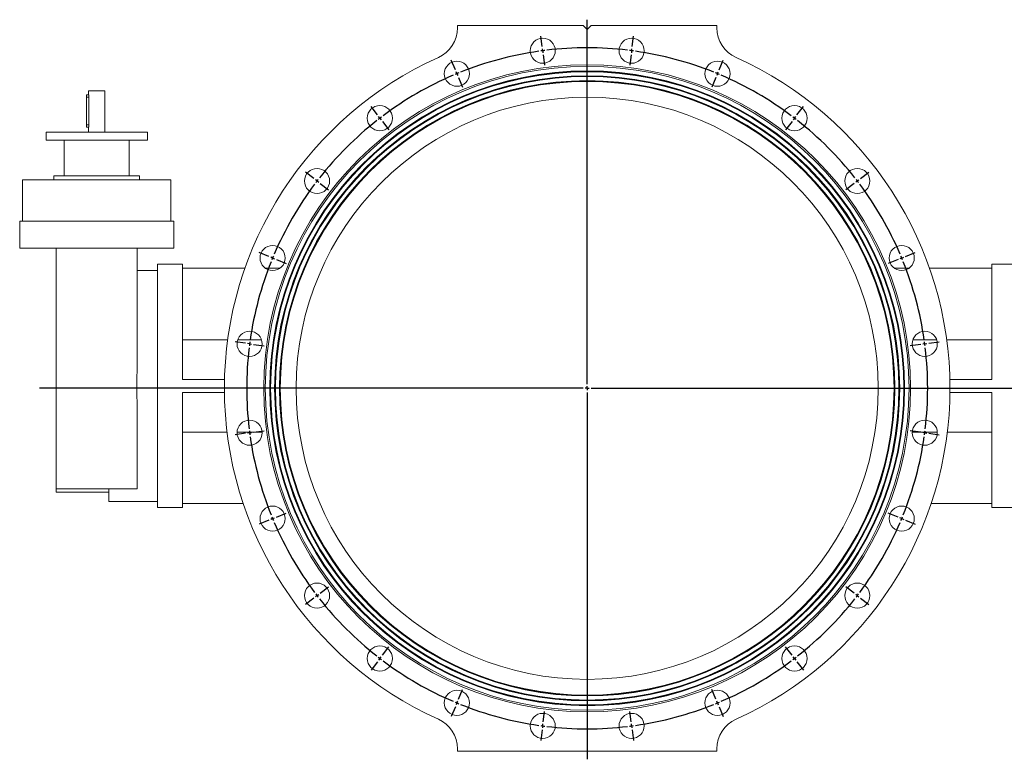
# Model space of a CAD drawing. Header units: millimetres. Extents: x -797 to 1074, y -193 to 1336.
# Tile 5 of 6: x -797 to 418, y 424 to 1336. Entities that reach past the tile are written whole.
import ezdxf

# ---------------------------------------------------------------- set-up
doc = ezdxf.new("R2010")
doc.units = ezdxf.units.MM
doc.layers.add('FORMAT', color=7, linetype='Continuous')

# ---------------------------------------------------------------- blocks, each defined once
blk = doc.blocks.new('SW_CENTERMARKSYMBOL_0')
at = {"layer": 'FORMAT', "color": 0}
for p, q in [((54.8, -411.4), (54.8, 38.2)), ((-0.7, 5), (-2.3, 17.8)), ((110.3, 5), (112, 17.8)), ((0, 0), (-0.3, 2.5)), ((0, 0), (0.3, -2.5)), ((109.6, 0), (110, 2.5)), ((-107.8, -23.8), (-112.8, -11.7)), ((0.7, -5), (2.3, -17.8)), ((109, -5), (107.3, -17.8)), ((109.6, 0), (109.3, -2.5)), ((217.5, -23.8), (222.4, -11.7)), ((-105.9, -28.4), (-106.9, -26.1)), ((-105.9, -28.4), (-104.9, -30.7)), ((-104, -33), (-99, -45)), ((213.6, -33), (208.7, -45)), ((215.5, -28.4), (214.6, -30.7)), ((215.5, -28.4), (216.5, -26.1)), ((-203.9, -79.2), (-211.8, -68.9)), ((313.5, -79.2), (321.5, -68.9)), ((-200.9, -83.2), (-202.4, -81.2)), ((-200.9, -83.2), (-199.3, -85.2)), ((310.5, -83.2), (309, -85.2)), ((310.5, -83.2), (312, -81.2)), ((-197.8, -87.2), (-189.9, -97.5)), ((307.5, -87.2), (299.5, -97.5)), ((-282.4, -157.7), (-292.7, -149.8)), ((392, -157.7), (402.3, -149.8)), ((-278.4, -160.7), (-280.4, -159.2)), ((-278.4, -160.7), (-276.4, -162.2)), ((-274.4, -163.8), (-264.1, -171.7)), ((384.1, -163.8), (373.7, -171.7)), ((388, -160.7), (386, -162.2)), ((388, -160.7), (390, -159.2)), ((-337.8, -253.8), (-349.8, -248.8)), ((-333.2, -255.7), (-335.5, -254.7)), ((442.9, -255.7), (445.2, -254.7)), ((447.5, -253.8), (459.5, -248.8)), ((-333.2, -255.7), (-330.9, -256.6)), ((-328.6, -257.6), (-316.6, -262.6)), ((438.2, -257.6), (426.2, -262.6)), ((442.9, -255.7), (440.5, -256.6)), ((-366.5, -360.9), (-379.4, -359.2)), ((-361.6, -361.6), (-364.1, -361.3)), ((-361.6, -361.6), (-359.1, -361.9)), ((-356.6, -362.2), (-343.7, -363.9)), ((466.3, -362.2), (453.4, -363.9)), ((471.2, -361.6), (468.7, -361.9)), ((471.2, -361.6), (473.7, -361.3)), ((476.2, -360.9), (489.1, -359.2)), ((49.8, -416.4), (-620.7, -416.4)), ((54.8, -416.4), (52.3, -416.4)), ((54.8, -416.4), (54.8, -413.9)), ((54.8, -416.4), (54.8, -418.9)), ((54.8, -416.4), (57.3, -416.4)), ((54.8, -421.4), (54.8, -874)), ((59.8, -416.4), (617.7, -416.4)), ((-366.5, -471.9), (-379.4, -473.6)), ((-361.6, -471.2), (-364.1, -471.6)), ((-361.6, -471.2), (-359.1, -470.9)), ((-356.6, -470.6), (-343.7, -468.9)), ((466.3, -470.6), (453.4, -468.9)), ((471.2, -471.2), (468.7, -470.9)), ((471.2, -471.2), (473.7, -471.6)), ((476.2, -471.9), (489.1, -473.6)), ((-328.6, -575.2), (-316.6, -570.2)), ((438.2, -575.2), (426.2, -570.2)), ((-337.8, -579), (-349.8, -584)), ((-333.2, -577.1), (-335.5, -578.1)), ((-333.2, -577.1), (-330.9, -576.2)), ((442.9, -577.1), (440.5, -576.2)), ((442.9, -577.1), (445.2, -578.1)), ((447.5, -579), (459.5, -584)), ((-274.4, -669), (-264.1, -661.1)), ((384.1, -669), (373.7, -661.1)), ((-282.4, -675.1), (-292.7, -683)), ((-278.4, -672.1), (-280.4, -673.6)), ((-278.4, -672.1), (-276.4, -670.6)), ((388, -672.1), (386, -670.6)), ((388, -672.1), (390, -673.6)), ((392, -675.1), (402.3, -683)), ((-197.8, -745.6), (-189.9, -735.3)), ((307.5, -745.6), (299.5, -735.3)), ((-200.9, -749.6), (-202.4, -751.6)), ((-200.9, -749.6), (-199.3, -747.6)), ((310.5, -749.6), (309, -747.6)), ((310.5, -749.6), (312, -751.6)), ((-203.9, -753.6), (-211.8, -763.9)), ((313.5, -753.6), (321.5, -763.9)), ((-104, -799.8), (-99, -787.8)), ((213.6, -799.8), (208.7, -787.8)), ((-107.8, -809.1), (-112.8, -821.1)), ((-105.9, -804.4), (-106.9, -806.7)), ((-105.9, -804.4), (-104.9, -802.1)), ((215.5, -804.4), (214.6, -802.1)), ((215.5, -804.4), (216.5, -806.7)), ((217.5, -809.1), (222.4, -821.1)), ((0.7, -827.9), (2.3, -815)), ((109, -827.9), (107.3, -815)), ((-0.7, -837.8), (-2.3, -850.7)), ((0, -832.8), (-0.3, -835.3)), ((0, -832.8), (0.3, -830.3)), ((109.6, -832.8), (109.3, -830.3)), ((109.6, -832.8), (110, -835.3)), ((110.3, -837.8), (112, -850.7))]:
    blk.add_line(p, q, dxfattribs=at)
for start, end in [(97.5, 97.841), (97.159, 97.5), (83.1821, 96.8179), (82.5, 82.841), (98.1821, 111.8179), (82.159, 82.5), (68.1821, 81.8179), (113.1821, 126.8179), (112.5, 112.841), (112.159, 112.5), (67.5, 67.841), (67.159, 67.5), (53.1821, 66.8179), (127.5, 127.841), (127.159, 127.5), (52.5, 52.841), (52.159, 52.5), (128.1821, 141.8179), (38.1821, 51.8179), (143.1821, 156.8179), (142.5, 142.841), (142.159, 142.5), (37.5, 37.841), (37.159, 37.5), (23.1821, 36.8179), (157.159, 157.5), (22.5, 22.841), (158.1821, 171.8179), (157.5, 157.841), (22.159, 22.5), (8.1821, 21.8179), (172.5, 172.841), (172.159, 172.5), (7.5, 7.841), (7.159, 7.5), (173.1821, 186.8179), (353.1821, 6.8179), (187.159, 187.5), (187.5, 187.841), (352.159, 352.5), (352.5, 352.841), (188.1821, 201.8179), (338.1821, 351.8179), (202.159, 202.5), (202.5, 202.841), (203.1821, 216.8179), (323.1821, 336.8179), (337.159, 337.5), (337.5, 337.841), (217.159, 217.5), (217.5, 217.841), (218.1821, 231.8179), (308.1821, 321.8179), (322.159, 322.5), (322.5, 322.841), (232.159, 232.5), (232.5, 232.841), (233.1821, 246.8179), (293.1821, 306.8179), (307.159, 307.5), (307.5, 307.841), (247.159, 247.5), (247.5, 247.841), (248.1821, 261.8179), (278.1821, 291.8179), (292.159, 292.5), (292.5, 292.841), (262.159, 262.5), (262.5, 262.841), (263.1821, 276.8179), (277.159, 277.5), (277.5, 277.841)]:
    blk.add_arc((54.8, -416.4), 420, start, end, dxfattribs=at)

msp = doc.modelspace()

# ---------------------------------------------------------------- linework, layer by layer
at = {"color": 7, "linetype": 'Continuous', "lineweight": 15}
for p, q in [((-256.6, 1326), (-256.6, 1328.9)), ((-256.6, 1328.9), (-101.6, 1328.9)), ((-96.6, 1323.9), (-101.6, 1328.9)), ((-91.6, 1328.9), (-96.6, 1323.9)), ((-91.6, 1328.9), (63.4, 1328.9)), ((63.4, 1326), (63.4, 1328.9)), ((-711.6, 1243.4), (-714.1, 1243.4)), ((-714.1, 1240.4), (-714.1, 1243.4)), ((-714.1, 1206.4), (-714.1, 1240.4)), ((-711.6, 1248.4), (-711.6, 1243.4)), ((-711.6, 1248.4), (-691.6, 1248.4)), ((-711.1, 1206.4), (-711.1, 1240.4)), ((-691.6, 1197.4), (-691.6, 1248.4)), ((-714.1, 1203.4), (-714.1, 1206.4)), ((-714.1, 1203.4), (-711.6, 1203.4)), ((-711.6, 1203.4), (-711.6, 1197.4)), ((-764.1, 1197.4), (-764.1, 1187.4)), ((-764.1, 1197.4), (-639.1, 1197.4)), ((-639.1, 1187.4), (-639.1, 1197.4)), ((-764.1, 1187.4), (-639.1, 1187.4)), ((-741.6, 1187.4), (-741.6, 1143.4)), ((-661.6, 1143.4), (-661.6, 1187.4)), ((-648.6, 1143.4), (-754.6, 1143.4)), ((-754.6, 1143.4), (-754.6, 1138.7)), ((-648.6, 1143.4), (-648.6, 1138.7)), ((-793.1, 1138.7), (-793.1, 1087.4)), ((-793.1, 1138.7), (-610.1, 1138.7)), ((-610.1, 1087.4), (-610.1, 1138.7)), ((-796.6, 1087.4), (-796.6, 1054.4)), ((-606.6, 1087.4), (-796.6, 1087.4)), ((-606.6, 1054.4), (-606.6, 1087.4)), ((-606.6, 1054.4), (-796.6, 1054.4)), ((-751.6, 1054.4), (-751.6, 757.4)), ((-651.6, 926.9), (-651.6, 1054.4)), ((-595.6, 1034.4), (-626.6, 1034.4)), ((-626.6, 884.4), (-626.6, 1034.4)), ((-595.6, 892.4), (-595.6, 1034.4)), ((433.4, 1034.4), (402.4, 1034.4)), ((402.4, 892.4), (402.4, 1034.4)), ((-626.6, 1026.9), (-651.6, 1026.9)), ((-518.9, 1029.4), (-595.6, 1029.4)), ((-475.8, 1029.4), (-493.5, 1029.4)), ((282.6, 1029.4), (300.3, 1029.4)), ((325.7, 1029.4), (402.4, 1029.4)), ((-540.1, 941.3), (-595.6, 941.3)), ((-498.4, 941.3), (-527.6, 941.3)), ((305.2, 941.3), (334.5, 941.3)), ((346.9, 941.3), (402.4, 941.3)), ((-543.9, 892.4), (-595.6, 892.4)), ((350.8, 892.4), (402.4, 892.4)), ((-626.6, 734.4), (-626.6, 884.4)), ((-595.6, 734.4), (-595.6, 876.4)), ((-544.1, 876.4), (-595.6, 876.4)), ((350.9, 876.4), (402.4, 876.4)), ((402.4, 734.4), (402.4, 876.4)), ((-651.6, 757.4), (-651.6, 842)), ((-540.8, 827.5), (-595.6, 827.5)), ((-497.5, 827.5), (-528.5, 827.5)), ((304.3, 827.5), (335.3, 827.5)), ((347.7, 827.5), (402.4, 827.5)), ((-751.6, 757.4), (-651.6, 757.4)), ((-751.6, 753.4), (-751.6, 757.4)), ((-751.6, 753.4), (-686.6, 753.4)), ((-686.6, 741.9), (-686.6, 757.4)), ((-686.6, 741.9), (-626.6, 741.9)), ((-626.6, 734.4), (-595.6, 734.4)), ((-521, 739.4), (-595.6, 739.4)), ((327.8, 739.4), (402.4, 739.4)), ((402.4, 734.4), (433.4, 734.4)), ((-256.6, 436.8), (-256.6, 433.9)), ((63.4, 433.9), (-256.6, 433.9)), ((63.4, 436.8), (63.4, 433.9))]:
    msp.add_line(p, q, dxfattribs=at)
at = {"color": 8, "linetype": 'Continuous', "lineweight": 0}
for p, q in [((-714.1, 1240.4), (-711.1, 1240.4)), ((-714.1, 1206.4), (-711.1, 1206.4))]:
    msp.add_line(p, q, dxfattribs=at)
at = {"color": 7, "linetype": 'Continuous', "lineweight": 15}
for centre, radius in [((-151.4, 1297.8), 15.5), ((-41.8, 1297.8), 15.5), ((-96.6, 881.4), 397), ((-257.3, 1269.4), 15.5), ((64.1, 1269.4), 15.5), ((-96.6, 881.4), 391.5), ((-96.6, 881.4), 391), ((-96.6, 881.4), 390.5), ((-96.6, 881.4), 385.5), ((-96.6, 881.4), 385), ((-96.6, 881.4), 384.5), ((-96.6, 881.4), 379.5), ((-96.6, 881.4), 379), ((-96.6, 881.4), 378.5), ((-96.6, 881.4), 359), ((-352.3, 1214.6), 15.5), ((159.1, 1214.6), 15.5), ((-429.8, 1137.1), 15.5), ((236.6, 1137.1), 15.5), ((-484.6, 1042.1), 15.5), ((291.4, 1042.1), 15.5), ((-513, 936.2), 15.5), ((319.8, 936.2), 15.5), ((-513, 826.6), 15.5), ((319.8, 826.6), 15.5), ((-484.6, 720.7), 15.5), ((291.4, 720.7), 15.5), ((-429.8, 625.7), 15.5), ((236.6, 625.7), 15.5), ((-352.3, 548.2), 15.5), ((159.1, 548.2), 15.5), ((-257.3, 493.4), 15.5), ((64.1, 493.4), 15.5), ((-151.4, 465), 15.5), ((-41.8, 465), 15.5)]:
    msp.add_circle(centre, radius, dxfattribs=at)
at = {"color": 8, "linetype": 'Continuous', "lineweight": 0}
msp.add_circle((-96.6, 881.4), 399, dxfattribs=at)
at = {"color": 7, "linetype": 'Continuous', "lineweight": 15}
for centre, radius, start, end in [((-296.6, 1326), 40, 294.2209, 360), ((103.4, 1326), 40, 180, 245.7791), ((-96.6, 881.4), 447.5, 114.2209, 245.7791), ((-96.6, 881.4), 447.5, 294.2209, 65.7791), ((-296.6, 436.8), 40, 0, 65.7791), ((103.4, 436.8), 40, 114.2209, 180)]:
    msp.add_arc(centre, radius, start, end, dxfattribs=at)
for points, knots in [([(-711.1, 1240.4), (-711.1, 1240.5), (-711.1, 1240.8), (-711.2, 1241.2), (-711.2, 1241.6), (-711.3, 1242.1), (-711.3, 1242.4), (-711.4, 1242.8), (-711.5, 1243.1), (-711.5, 1243.3), (-711.6, 1243.4), (-711.6, 1243.4), (-711.6, 1243.4)], [0, 0, 0, 0, 0.060492, 0.161296, 0.264961, 0.367239, 0.472258, 0.578736, 0.688254, 0.795294, 0.905667, 1, 1, 1, 1]), ([(-711.6, 1203.4), (-711.6, 1203.4), (-711.6, 1203.4), (-711.5, 1203.6), (-711.5, 1203.8), (-711.4, 1204), (-711.3, 1204.4), (-711.3, 1204.7), (-711.2, 1205.2), (-711.1, 1205.8), (-711.1, 1206.2), (-711.1, 1206.4)], [0, 0, 0, 0, 0.102677, 0.208408, 0.311062, 0.416555, 0.521876, 0.630116, 0.737647, 0.848472, 1, 1, 1, 1]), ([(-651.6, 926.9), (-651.6, 925.2), (-651.6, 921.7), (-651.7, 916.2), (-651.8, 910.4), (-651.8, 904.5), (-651.9, 898.5), (-652, 892.4), (-652, 886.4), (-652, 880.5), (-652, 874.6), (-651.9, 868.7), (-651.8, 862.8), (-651.7, 856.9), (-651.6, 851), (-651.6, 846), (-651.6, 843), (-651.6, 842)], [0, 0, 0, 0, 0.0605281, 0.128717, 0.1968459, 0.2669285, 0.3370747, 0.4072202, 0.4773018, 0.5456062, 0.6139698, 0.682334, 0.7506392, 0.8209106, 0.8912467, 0.9615805, 1, 1, 1, 1])]:
    msp.add_open_spline(points, degree=3, knots=knots, dxfattribs=at)

# ---------------------------------------------------------------- block references
at = {"layer": 'FORMAT'}
msp.add_blockref('SW_CENTERMARKSYMBOL_0', (-151.4, 1297.8), dxfattribs=at)

doc.saveas('drawing.dxf')
